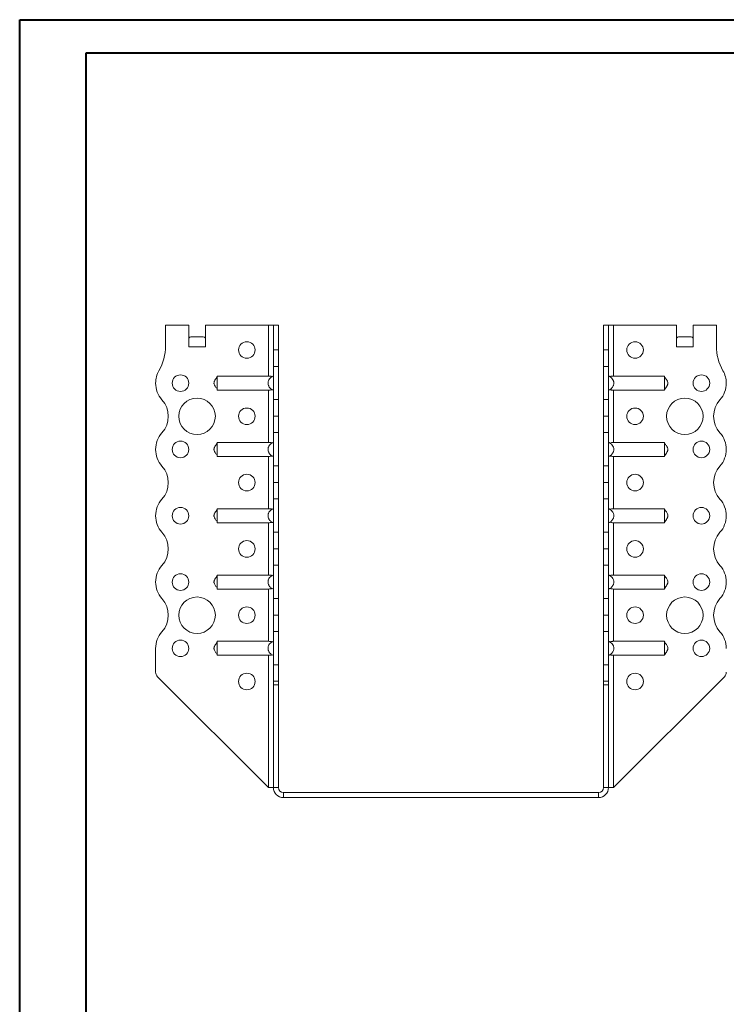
# Model space of a CAD drawing. Header units: millimetres. Extents: x 0 to 210, y 0 to 297.
# Tile 5 of 6: x 0 to 107, y 149 to 297. Entities that reach past the tile are written whole.
import ezdxf

# ---------------------------------------------------------------- set-up
doc = ezdxf.new("R2010")
doc.units = ezdxf.units.MM

msp = doc.modelspace()

# ---------------------------------------------------------------- linework, layer by layer
at = {"color": 7, "linetype": 'Continuous', "lineweight": 40}
for p, q in [((0.08, 0.21), (0.08, 297.21)), ((0.08, 297.21), (210.08, 297.21)), ((10.08, 292.21), (205.08, 292.21)), ((10.08, 5.21), (10.08, 292.21))]:
    msp.add_line(p, q, dxfattribs=at)
at = {"color": 7, "linetype": 'Continuous', "lineweight": 15}
for p, q in [((22.06, 251.15), (22.06, 248.01)), ((25.56, 251.15), (22.06, 251.15)), ((25.56, 247.9), (25.56, 251.15)), ((28.06, 247.9), (28.06, 251.15)), ((37.56, 251.15), (28.06, 251.15)), ((37.56, 251.15), (37.56, 243.46)), ((38.31, 251.15), (37.56, 251.15)), ((39.06, 251.15), (38.31, 251.15)), ((38.31, 247.43), (38.31, 251.15)), ((39.06, 247.43), (39.06, 251.15)), ((88.06, 251.15), (88.81, 251.15)), ((88.06, 247.43), (88.06, 251.15)), ((88.81, 247.43), (88.81, 251.15)), ((89.56, 251.15), (88.81, 251.15)), ((89.56, 243.46), (89.56, 251.15)), ((89.56, 251.15), (99.06, 251.15)), ((99.06, 247.9), (99.06, 251.15)), ((101.56, 247.9), (101.56, 251.15)), ((101.56, 251.15), (105.06, 251.15)), ((105.06, 251.15), (105.06, 248.01)), ((25.87, 249.4), (27.75, 249.4)), ((99.37, 249.4), (101.25, 249.4)), ((25.56, 247.9), (28.06, 247.9)), ((38.31, 247.43), (39.06, 247.43)), ((38.31, 244.93), (38.31, 247.43)), ((39.06, 247.43), (39.06, 244.93)), ((88.06, 247.43), (88.81, 247.43)), ((88.06, 244.93), (88.06, 247.43)), ((88.81, 247.43), (88.81, 244.93)), ((99.06, 247.9), (101.56, 247.9)), ((39.06, 244.93), (38.31, 244.93)), ((38.31, 244.93), (38.31, 239.93)), ((39.06, 239.93), (39.06, 244.93)), ((88.81, 244.93), (88.06, 244.93)), ((88.06, 239.93), (88.06, 244.93)), ((88.81, 239.93), (88.81, 244.93)), ((37.56, 243.46), (29.86, 243.46)), ((89.56, 243.46), (97.26, 243.46)), ((37.56, 241.35), (29.86, 241.35)), ((37.56, 241.35), (37.56, 233.46)), ((89.56, 241.35), (97.26, 241.35)), ((89.56, 233.46), (89.56, 241.35)), ((38.31, 239.93), (39.06, 239.93)), ((38.31, 237.43), (38.31, 239.93)), ((39.06, 239.93), (39.06, 237.43)), ((88.06, 239.93), (88.81, 239.93)), ((88.06, 237.43), (88.06, 239.93)), ((88.81, 239.93), (88.81, 237.43)), ((39.06, 237.43), (38.31, 237.43)), ((38.31, 237.43), (39.06, 237.43)), ((38.31, 237.43), (38.31, 237.43)), ((38.31, 234.93), (38.31, 237.43)), ((39.06, 237.43), (39.06, 237.43)), ((39.06, 237.43), (39.06, 234.93)), ((88.06, 237.43), (88.81, 237.43)), ((88.06, 234.93), (88.06, 237.43)), ((88.81, 237.43), (88.06, 237.43)), ((88.06, 237.43), (88.06, 237.43)), ((88.81, 237.43), (88.81, 234.93)), ((88.81, 237.43), (88.81, 237.43)), ((39.06, 234.93), (38.31, 234.93)), ((38.31, 234.93), (38.31, 229.93)), ((39.06, 229.93), (39.06, 234.93)), ((88.81, 234.93), (88.06, 234.93)), ((88.06, 229.93), (88.06, 234.93)), ((88.81, 229.93), (88.81, 234.93)), ((37.56, 233.46), (29.86, 233.46)), ((89.56, 233.46), (97.26, 233.46)), ((37.56, 231.35), (29.86, 231.35)), ((37.56, 231.35), (37.56, 223.46)), ((89.56, 231.35), (97.26, 231.35)), ((89.56, 223.46), (89.56, 231.35)), ((38.31, 229.93), (39.06, 229.93)), ((38.31, 227.43), (38.31, 229.93)), ((39.06, 229.93), (39.06, 227.43)), ((88.06, 229.93), (88.81, 229.93)), ((88.06, 227.43), (88.06, 229.93)), ((88.81, 229.93), (88.81, 227.43)), ((39.06, 227.43), (38.31, 227.43)), ((38.31, 227.43), (39.06, 227.43)), ((38.31, 227.43), (38.31, 227.43)), ((38.31, 224.93), (38.31, 227.43)), ((39.06, 227.43), (39.06, 227.43)), ((39.06, 227.43), (39.06, 224.93)), ((88.06, 227.43), (88.81, 227.43)), ((88.06, 224.93), (88.06, 227.43)), ((88.81, 227.43), (88.06, 227.43)), ((88.06, 227.43), (88.06, 227.43)), ((88.81, 227.43), (88.81, 224.93)), ((88.81, 227.43), (88.81, 227.43)), ((39.06, 224.93), (38.31, 224.93)), ((38.31, 224.93), (38.31, 219.93)), ((39.06, 219.93), (39.06, 224.93)), ((88.81, 224.93), (88.06, 224.93)), ((88.06, 219.93), (88.06, 224.93)), ((88.81, 219.93), (88.81, 224.93)), ((37.56, 223.46), (29.86, 223.46)), ((89.56, 223.46), (97.26, 223.46)), ((37.56, 221.35), (29.86, 221.35)), ((37.56, 221.35), (37.56, 213.46)), ((89.56, 221.35), (97.26, 221.35)), ((89.56, 213.46), (89.56, 221.35)), ((38.31, 219.93), (39.06, 219.93)), ((38.31, 217.43), (38.31, 219.93)), ((39.06, 219.93), (39.06, 217.43)), ((88.06, 219.93), (88.81, 219.93)), ((88.06, 217.43), (88.06, 219.93)), ((88.81, 219.93), (88.81, 217.43)), ((38.31, 217.43), (39.06, 217.43)), ((38.31, 214.93), (38.31, 217.43)), ((39.06, 217.43), (38.31, 217.43)), ((38.31, 217.43), (38.31, 217.43)), ((39.06, 217.43), (39.06, 214.93)), ((39.06, 217.43), (39.06, 217.43)), ((88.06, 217.43), (88.81, 217.43)), ((88.06, 214.93), (88.06, 217.43)), ((88.81, 217.43), (88.06, 217.43)), ((88.06, 217.43), (88.06, 217.43)), ((88.81, 217.43), (88.81, 214.93)), ((88.81, 217.43), (88.81, 217.43)), ((39.06, 214.93), (38.31, 214.93)), ((38.31, 214.93), (38.31, 209.93)), ((39.06, 209.93), (39.06, 214.93)), ((88.81, 214.93), (88.06, 214.93)), ((88.06, 209.93), (88.06, 214.93)), ((88.81, 209.93), (88.81, 214.93)), ((37.56, 213.46), (29.86, 213.46)), ((89.56, 213.46), (97.26, 213.46)), ((37.56, 211.35), (29.86, 211.35)), ((37.56, 211.35), (37.56, 203.46)), ((89.56, 211.35), (97.26, 211.35)), ((89.56, 203.46), (89.56, 211.35)), ((38.31, 209.93), (39.06, 209.93)), ((38.31, 207.43), (38.31, 209.93)), ((39.06, 209.93), (39.06, 207.43)), ((88.06, 209.93), (88.81, 209.93)), ((88.06, 207.43), (88.06, 209.93)), ((88.81, 209.93), (88.81, 207.43)), ((38.31, 207.43), (39.06, 207.43)), ((38.31, 204.93), (38.31, 207.43)), ((39.06, 207.43), (38.31, 207.43)), ((38.31, 207.43), (38.31, 207.43)), ((39.06, 207.43), (39.06, 204.93)), ((39.06, 207.43), (39.06, 207.43)), ((88.06, 207.43), (88.81, 207.43)), ((88.06, 204.93), (88.06, 207.43)), ((88.81, 207.43), (88.06, 207.43)), ((88.06, 207.43), (88.06, 207.43)), ((88.81, 207.43), (88.81, 204.93)), ((88.81, 207.43), (88.81, 207.43)), ((37.56, 203.46), (29.86, 203.46)), ((39.06, 204.93), (38.31, 204.93)), ((38.31, 204.93), (38.31, 199.93)), ((39.06, 199.93), (39.06, 204.93)), ((88.81, 204.93), (88.06, 204.93)), ((88.06, 199.93), (88.06, 204.93)), ((88.81, 199.93), (88.81, 204.93)), ((89.56, 203.46), (97.26, 203.46)), ((20.56, 202.4), (20.56, 198.82)), ((37.56, 201.35), (29.86, 201.35)), ((37.56, 201.35), (37.56, 181.4)), ((89.56, 201.35), (97.26, 201.35)), ((89.56, 181.4), (89.56, 201.35)), ((38.31, 199.93), (39.06, 199.93)), ((38.31, 197.43), (38.31, 199.93)), ((39.06, 199.93), (39.06, 197.43)), ((88.06, 199.93), (88.81, 199.93)), ((88.06, 197.43), (88.06, 199.93)), ((88.81, 199.93), (88.81, 197.43)), ((37.56, 181.4), (20.85, 198.11)), ((89.56, 181.4), (106.27, 198.11)), ((39.06, 197.43), (38.31, 197.43)), ((38.31, 196.9), (38.31, 197.43)), ((39.06, 196.9), (38.31, 196.9)), ((38.31, 181.4), (38.31, 196.9)), ((39.06, 196.9), (39.06, 197.43)), ((39.06, 181.4), (39.06, 196.9)), ((88.81, 197.43), (88.06, 197.43)), ((88.06, 196.9), (88.06, 197.43)), ((88.06, 196.9), (88.81, 196.9)), ((88.06, 181.4), (88.06, 196.9)), ((88.81, 196.9), (88.81, 197.43)), ((88.81, 181.4), (88.81, 196.9)), ((37.56, 181.4), (38.31, 181.4)), ((39.06, 181.4), (38.31, 181.4)), ((88.06, 181.4), (88.81, 181.4)), ((88.81, 181.4), (89.56, 181.4)), ((39.81, 180.65), (39.81, 179.9)), ((39.81, 180.65), (87.31, 180.65)), ((39.81, 179.9), (87.31, 179.9)), ((87.31, 180.65), (87.31, 179.9))]:
    msp.add_line(p, q, dxfattribs=at)
for centre, radius in [((34.31, 247.4), 1.25), ((92.81, 247.4), 1.25), ((24.31, 242.4), 1.25), ((102.81, 242.4), 1.25), ((26.81, 237.4), 2.75), ((100.31, 237.4), 2.75), ((34.31, 237.4), 1.25), ((92.81, 237.4), 1.25), ((24.31, 232.4), 1.25), ((102.81, 232.4), 1.25), ((34.31, 227.4), 1.25), ((92.81, 227.4), 1.25), ((24.31, 222.4), 1.25), ((102.81, 222.4), 1.25), ((34.31, 217.4), 1.25), ((92.81, 217.4), 1.25), ((24.31, 212.4), 1.25), ((102.81, 212.4), 1.25), ((26.81, 207.4), 2.75), ((100.31, 207.4), 2.75), ((34.31, 207.4), 1.25), ((92.81, 207.4), 1.25), ((24.31, 202.4), 1.25), ((102.81, 202.4), 1.25), ((34.31, 197.4), 1.25), ((92.81, 197.4), 1.25)]:
    msp.add_circle(centre, radius, dxfattribs=at)
for centre, radius, start, end in [((14.56, 248.01), 7.5, 330.0736, 0), ((112.56, 248.01), 7.5, 180, 209.9264), ((24.31, 242.4), 3.75, 150.0736, 179.9591), ((102.81, 242.4), 3.75, 0.0409, 29.9264), ((24.31, 242.4), 3.75, 180, 221.8123), ((102.81, 242.4), 3.75, 318.1877, 0), ((18.72, 237.4), 3.75, 318.1863, 41.8123), ((108.4, 237.4), 3.75, 138.1877, 221.8196), ((24.31, 232.4), 3.75, 138.1863, 180), ((102.81, 232.4), 3.75, 0, 41.8196), ((24.31, 232.4), 3.75, 180, 221.8137), ((102.81, 232.4), 3.75, 318.1877, 0), ((18.72, 227.4), 3.75, 318.1863, 41.8137), ((108.4, 227.4), 3.75, 138.1877, 221.8123), ((24.31, 222.4), 3.75, 138.1863, 180), ((102.81, 222.4), 3.75, 0, 41.8123), ((24.31, 222.4), 3.75, 180, 221.8137), ((102.81, 222.4), 3.75, 318.1804, 0), ((18.72, 217.4), 3.75, 318.1863, 41.8137), ((108.4, 217.4), 3.75, 138.1804, 221.8196), ((24.31, 212.4), 3.75, 138.1863, 180), ((102.81, 212.4), 3.75, 0, 41.8196), ((24.31, 212.4), 3.75, 180, 221.8137), ((102.81, 212.4), 3.75, 318.1804, 0), ((18.72, 207.4), 3.75, 318.1877, 41.8137), ((108.4, 207.4), 3.75, 138.1804, 221.8196), ((24.31, 202.4), 3.75, 138.1877, 180), ((102.81, 202.4), 3.75, 0, 41.8196), ((21.56, 198.82), 1, 180, 225), ((105.56, 198.82), 1, 315, 0), ((39.81, 181.4), 1.5, 180, 270), ((39.81, 181.4), 0.75, 180, 270), ((87.31, 181.4), 1.5, 270, 360), ((87.31, 181.4), 0.75, 270, 360)]:
    msp.add_arc(centre, radius, start, end, dxfattribs=at)
for centre, start_param, end_param in [((25.87, 247.9), 0, 0.523599), ((27.75, 247.9), 5.759587, 6.283185), ((99.37, 247.9), 0, 0.523599), ((101.25, 247.9), 5.759587, 6.283185)]:
    msp.add_ellipse(centre, major_axis=(0, 1.5), ratio=0.416667, start_param=start_param, end_param=end_param, dxfattribs=at)
for points, knots in [([(29.86, 243.4), (29.84, 243.36), (29.81, 243.31), (29.73, 243.17), (29.59, 242.97), (29.45, 242.75), (29.38, 242.56), (29.35, 242.42), (29.37, 242.2), (29.5, 241.98), (29.65, 241.75), (29.78, 241.58), (29.83, 241.47), (29.86, 241.4)], [0, 0, 0, 0, 0.08814, 0.117704, 0.245172, 0.377667, 0.439116, 0.496208, 0.551739, 0.710392, 0.810032, 0.893588, 1, 1, 1, 1]), ([(29.86, 243.46), (29.86, 243.45), (29.86, 243.42), (29.86, 243.37), (29.86, 243.34), (29.86, 243.28), (29.86, 243.24), (29.86, 243.16), (29.86, 243.11), (29.86, 243.02), (29.86, 242.97), (29.86, 242.87), (29.86, 242.81), (29.86, 242.7), (29.86, 242.64), (29.86, 242.52), (29.86, 242.46), (29.86, 242.29), (29.86, 242.17), (29.86, 241.94), (29.86, 241.84), (29.86, 241.65), (29.86, 241.56), (29.86, 241.46), (29.86, 241.43), (29.86, 241.38), (29.86, 241.36), (29.86, 241.35)], [0, 0, 0, 0, 0.0625, 0.0625, 0.125, 0.125, 0.1875, 0.1875, 0.25, 0.25, 0.3125, 0.3125, 0.375, 0.375, 0.4375, 0.4375, 0.5, 0.5, 0.625, 0.625, 0.75, 0.75, 0.875, 0.875, 0.9375, 0.9375, 1, 1, 1, 1]), ([(38.31, 241.35), (38.25, 241.36), (38.19, 241.38), (38.09, 241.43), (38.03, 241.46), (37.94, 241.53), (37.89, 241.57), (37.81, 241.65), (37.77, 241.69), (37.69, 241.79), (37.66, 241.84), (37.61, 241.94), (37.58, 242), (37.55, 242.11), (37.53, 242.17), (37.51, 242.28), (37.51, 242.34), (37.51, 242.46), (37.51, 242.52), (37.53, 242.64), (37.55, 242.7), (37.6, 242.87), (37.66, 242.97), (37.8, 243.16), (37.89, 243.24), (38.03, 243.34), (38.09, 243.37), (38.19, 243.42), (38.25, 243.45), (38.31, 243.46)], [0, 0, 0, 0, 0.0625, 0.0625, 0.125, 0.125, 0.1875, 0.1875, 0.25, 0.25, 0.3125, 0.3125, 0.375, 0.375, 0.4375, 0.4375, 0.5, 0.5, 0.5625, 0.5625, 0.625, 0.625, 0.75, 0.75, 0.875, 0.875, 0.9375, 0.9375, 1, 1, 1, 1]), ([(37.56, 243.46), (37.61, 243.46), (37.66, 243.46), (37.76, 243.45), (37.8, 243.45), (37.89, 243.44), (37.94, 243.43), (38.02, 243.41), (38.06, 243.39), (38.09, 243.37)], [0, 0, 0, 0, 0.25, 0.25, 0.5, 0.5, 0.75, 0.75, 1, 1, 1, 1]), ([(88.81, 241.35), (88.87, 241.36), (88.92, 241.38), (89.03, 241.43), (89.08, 241.46), (89.18, 241.53), (89.23, 241.57), (89.31, 241.65), (89.35, 241.69), (89.42, 241.79), (89.45, 241.84), (89.51, 241.94), (89.53, 242), (89.57, 242.11), (89.58, 242.17), (89.6, 242.28), (89.61, 242.34), (89.61, 242.46), (89.6, 242.52), (89.58, 242.64), (89.57, 242.7), (89.51, 242.87), (89.46, 242.97), (89.31, 243.16), (89.23, 243.24), (89.08, 243.34), (89.03, 243.37), (88.92, 243.42), (88.87, 243.45), (88.81, 243.46)], [0, 0, 0, 0, 0.0625, 0.0625, 0.125, 0.125, 0.1875, 0.1875, 0.25, 0.25, 0.3125, 0.3125, 0.375, 0.375, 0.4375, 0.4375, 0.5, 0.5, 0.5625, 0.5625, 0.625, 0.625, 0.75, 0.75, 0.875, 0.875, 0.9375, 0.9375, 1, 1, 1, 1]), ([(89.56, 243.46), (89.51, 243.46), (89.46, 243.46), (89.36, 243.45), (89.31, 243.45), (89.22, 243.44), (89.18, 243.43), (89.1, 243.41), (89.06, 243.39), (89.03, 243.37)], [0, 0, 0, 0, 0.25, 0.25, 0.5, 0.5, 0.75, 0.75, 1, 1, 1, 1]), ([(97.26, 243.46), (97.26, 243.45), (97.26, 243.42), (97.26, 243.37), (97.26, 243.34), (97.26, 243.28), (97.26, 243.24), (97.26, 243.16), (97.26, 243.11), (97.26, 243.02), (97.26, 242.97), (97.26, 242.87), (97.26, 242.81), (97.26, 242.7), (97.26, 242.64), (97.26, 242.52), (97.26, 242.46), (97.26, 242.29), (97.26, 242.17), (97.26, 241.94), (97.26, 241.84), (97.26, 241.65), (97.26, 241.56), (97.26, 241.46), (97.26, 241.43), (97.26, 241.38), (97.26, 241.36), (97.26, 241.35)], [0, 0, 0, 0, 0.0625, 0.0625, 0.125, 0.125, 0.1875, 0.1875, 0.25, 0.25, 0.3125, 0.3125, 0.375, 0.375, 0.4375, 0.4375, 0.5, 0.5, 0.625, 0.625, 0.75, 0.75, 0.875, 0.875, 0.9375, 0.9375, 1, 1, 1, 1]), ([(97.26, 241.4), (97.28, 241.44), (97.3, 241.5), (97.39, 241.64), (97.53, 241.84), (97.67, 242.05), (97.74, 242.24), (97.76, 242.38), (97.74, 242.6), (97.62, 242.83), (97.47, 243.06), (97.34, 243.23), (97.29, 243.34), (97.26, 243.4)], [0, 0, 0, 0, 0.088119, 0.117665, 0.245102, 0.37762, 0.43908, 0.496176, 0.551711, 0.710371, 0.810019, 0.893579, 1, 1, 1, 1]), ([(38.09, 241.43), (38.06, 241.42), (38.02, 241.4), (37.94, 241.38), (37.89, 241.37), (37.76, 241.35), (37.66, 241.35), (37.56, 241.35)], [0, 0, 0, 0, 0.25, 0.25, 0.5, 0.5, 1, 1, 1, 1]), ([(89.03, 241.43), (89.06, 241.42), (89.1, 241.4), (89.18, 241.38), (89.22, 241.37), (89.36, 241.35), (89.46, 241.35), (89.56, 241.35)], [0, 0, 0, 0, 0.25, 0.25, 0.5, 0.5, 1, 1, 1, 1]), ([(29.86, 233.4), (29.84, 233.36), (29.81, 233.31), (29.73, 233.17), (29.59, 232.97), (29.45, 232.75), (29.38, 232.56), (29.35, 232.42), (29.37, 232.2), (29.5, 231.98), (29.65, 231.75), (29.78, 231.58), (29.83, 231.47), (29.86, 231.4)], [0, 0, 0, 0, 0.0881396, 0.1177044, 0.2451706, 0.377666, 0.4391163, 0.4962088, 0.5517394, 0.7103906, 0.8100312, 0.8935866, 1, 1, 1, 1]), ([(29.86, 233.46), (29.86, 233.45), (29.86, 233.42), (29.86, 233.37), (29.86, 233.34), (29.86, 233.28), (29.86, 233.24), (29.86, 233.16), (29.86, 233.11), (29.86, 233.02), (29.86, 232.97), (29.86, 232.87), (29.86, 232.81), (29.86, 232.7), (29.86, 232.64), (29.86, 232.52), (29.86, 232.46), (29.86, 232.29), (29.86, 232.17), (29.86, 231.94), (29.86, 231.84), (29.86, 231.65), (29.86, 231.56), (29.86, 231.46), (29.86, 231.43), (29.86, 231.38), (29.86, 231.36), (29.86, 231.35)], [0, 0, 0, 0, 0.0625, 0.0625, 0.125, 0.125, 0.1875, 0.1875, 0.25, 0.25, 0.3125, 0.3125, 0.375, 0.375, 0.4375, 0.4375, 0.5, 0.5, 0.625, 0.625, 0.75, 0.75, 0.875, 0.875, 0.9375, 0.9375, 1, 1, 1, 1]), ([(38.31, 231.35), (38.25, 231.36), (38.19, 231.38), (38.09, 231.43), (38.03, 231.46), (37.94, 231.53), (37.89, 231.57), (37.81, 231.65), (37.77, 231.69), (37.69, 231.79), (37.66, 231.84), (37.61, 231.94), (37.58, 232), (37.55, 232.11), (37.53, 232.17), (37.51, 232.28), (37.51, 232.34), (37.51, 232.46), (37.51, 232.52), (37.53, 232.64), (37.55, 232.7), (37.6, 232.87), (37.66, 232.97), (37.8, 233.16), (37.89, 233.24), (38.03, 233.34), (38.09, 233.37), (38.19, 233.42), (38.25, 233.45), (38.31, 233.46)], [0, 0, 0, 0, 0.0625, 0.0625, 0.125, 0.125, 0.1875, 0.1875, 0.25, 0.25, 0.3125, 0.3125, 0.375, 0.375, 0.4375, 0.4375, 0.5, 0.5, 0.5625, 0.5625, 0.625, 0.625, 0.75, 0.75, 0.875, 0.875, 0.9375, 0.9375, 1, 1, 1, 1]), ([(37.56, 233.46), (37.61, 233.46), (37.66, 233.46), (37.76, 233.45), (37.8, 233.45), (37.89, 233.44), (37.94, 233.43), (38.02, 233.41), (38.06, 233.39), (38.09, 233.37)], [0, 0, 0, 0, 0.25, 0.25, 0.5, 0.5, 0.75, 0.75, 1, 1, 1, 1]), ([(88.81, 231.35), (88.87, 231.36), (88.92, 231.38), (89.03, 231.43), (89.08, 231.46), (89.18, 231.53), (89.23, 231.57), (89.31, 231.65), (89.35, 231.69), (89.42, 231.79), (89.45, 231.84), (89.51, 231.94), (89.53, 232), (89.57, 232.11), (89.58, 232.17), (89.6, 232.28), (89.61, 232.34), (89.61, 232.46), (89.6, 232.52), (89.58, 232.64), (89.57, 232.7), (89.51, 232.87), (89.46, 232.97), (89.31, 233.16), (89.23, 233.24), (89.08, 233.34), (89.03, 233.37), (88.92, 233.42), (88.87, 233.45), (88.81, 233.46)], [0, 0, 0, 0, 0.0625, 0.0625, 0.125, 0.125, 0.1875, 0.1875, 0.25, 0.25, 0.3125, 0.3125, 0.375, 0.375, 0.4375, 0.4375, 0.5, 0.5, 0.5625, 0.5625, 0.625, 0.625, 0.75, 0.75, 0.875, 0.875, 0.9375, 0.9375, 1, 1, 1, 1]), ([(89.56, 233.46), (89.51, 233.46), (89.46, 233.46), (89.36, 233.45), (89.31, 233.45), (89.18, 233.43), (89.09, 233.41), (89.03, 233.37)], [0, 0, 0, 0, 0.25, 0.25, 0.5, 0.5, 1, 1, 1, 1]), ([(97.26, 233.46), (97.26, 233.45), (97.26, 233.42), (97.26, 233.37), (97.26, 233.34), (97.26, 233.28), (97.26, 233.24), (97.26, 233.16), (97.26, 233.11), (97.26, 233.02), (97.26, 232.97), (97.26, 232.87), (97.26, 232.81), (97.26, 232.7), (97.26, 232.64), (97.26, 232.52), (97.26, 232.46), (97.26, 232.29), (97.26, 232.17), (97.26, 231.94), (97.26, 231.84), (97.26, 231.65), (97.26, 231.56), (97.26, 231.46), (97.26, 231.43), (97.26, 231.38), (97.26, 231.36), (97.26, 231.35)], [0, 0, 0, 0, 0.0625, 0.0625, 0.125, 0.125, 0.1875, 0.1875, 0.25, 0.25, 0.3125, 0.3125, 0.375, 0.375, 0.4375, 0.4375, 0.5, 0.5, 0.625, 0.625, 0.75, 0.75, 0.875, 0.875, 0.9375, 0.9375, 1, 1, 1, 1]), ([(97.26, 231.4), (97.28, 231.44), (97.3, 231.5), (97.39, 231.64), (97.53, 231.84), (97.67, 232.05), (97.74, 232.24), (97.76, 232.38), (97.74, 232.6), (97.62, 232.83), (97.47, 233.06), (97.34, 233.23), (97.29, 233.34), (97.26, 233.4)], [0, 0, 0, 0, 0.088121, 0.117666, 0.245103, 0.377621, 0.43908, 0.496178, 0.55171, 0.710373, 0.81002, 0.893581, 1, 1, 1, 1]), ([(38.09, 231.43), (38.06, 231.42), (38.02, 231.4), (37.94, 231.38), (37.89, 231.37), (37.76, 231.35), (37.66, 231.35), (37.56, 231.35)], [0, 0, 0, 0, 0.25, 0.25, 0.5, 0.5, 1, 1, 1, 1]), ([(89.03, 231.43), (89.06, 231.42), (89.1, 231.4), (89.18, 231.38), (89.22, 231.37), (89.36, 231.35), (89.46, 231.35), (89.56, 231.35)], [0, 0, 0, 0, 0.25, 0.25, 0.5, 0.5, 1, 1, 1, 1]), ([(29.86, 223.4), (29.84, 223.36), (29.81, 223.31), (29.73, 223.17), (29.59, 222.97), (29.45, 222.75), (29.38, 222.56), (29.35, 222.42), (29.37, 222.2), (29.5, 221.98), (29.65, 221.75), (29.78, 221.58), (29.83, 221.47), (29.86, 221.4)], [0, 0, 0, 0, 0.088139, 0.117704, 0.24517, 0.377665, 0.439117, 0.496208, 0.551739, 0.710392, 0.810032, 0.893588, 1, 1, 1, 1]), ([(29.86, 223.46), (29.86, 223.45), (29.86, 223.42), (29.86, 223.37), (29.86, 223.34), (29.86, 223.28), (29.86, 223.24), (29.86, 223.16), (29.86, 223.11), (29.86, 223.02), (29.86, 222.97), (29.86, 222.87), (29.86, 222.81), (29.86, 222.7), (29.86, 222.64), (29.86, 222.52), (29.86, 222.46), (29.86, 222.29), (29.86, 222.17), (29.86, 221.94), (29.86, 221.84), (29.86, 221.65), (29.86, 221.56), (29.86, 221.46), (29.86, 221.43), (29.86, 221.38), (29.86, 221.36), (29.86, 221.35)], [0, 0, 0, 0, 0.0625, 0.0625, 0.125, 0.125, 0.1875, 0.1875, 0.25, 0.25, 0.3125, 0.3125, 0.375, 0.375, 0.4375, 0.4375, 0.5, 0.5, 0.625, 0.625, 0.75, 0.75, 0.875, 0.875, 0.9375, 0.9375, 1, 1, 1, 1]), ([(38.31, 221.35), (38.25, 221.36), (38.19, 221.38), (38.09, 221.43), (38.03, 221.46), (37.94, 221.53), (37.89, 221.57), (37.81, 221.65), (37.77, 221.69), (37.69, 221.79), (37.66, 221.84), (37.61, 221.94), (37.58, 222), (37.55, 222.11), (37.53, 222.17), (37.51, 222.28), (37.51, 222.34), (37.51, 222.46), (37.51, 222.52), (37.53, 222.64), (37.55, 222.7), (37.6, 222.87), (37.66, 222.97), (37.8, 223.16), (37.89, 223.24), (38.03, 223.34), (38.09, 223.37), (38.19, 223.42), (38.25, 223.45), (38.31, 223.46)], [0, 0, 0, 0, 0.0625, 0.0625, 0.125, 0.125, 0.1875, 0.1875, 0.25, 0.25, 0.3125, 0.3125, 0.375, 0.375, 0.4375, 0.4375, 0.5, 0.5, 0.5625, 0.5625, 0.625, 0.625, 0.75, 0.75, 0.875, 0.875, 0.9375, 0.9375, 1, 1, 1, 1]), ([(37.56, 223.46), (37.61, 223.46), (37.66, 223.46), (37.76, 223.45), (37.8, 223.45), (37.89, 223.44), (37.94, 223.43), (38.02, 223.41), (38.06, 223.39), (38.09, 223.37)], [0, 0, 0, 0, 0.25, 0.25, 0.5, 0.5, 0.75, 0.75, 1, 1, 1, 1]), ([(88.81, 221.35), (88.87, 221.36), (88.92, 221.38), (89.03, 221.43), (89.08, 221.46), (89.18, 221.53), (89.23, 221.57), (89.31, 221.65), (89.35, 221.69), (89.42, 221.79), (89.45, 221.84), (89.51, 221.94), (89.53, 222), (89.57, 222.11), (89.58, 222.17), (89.6, 222.28), (89.61, 222.34), (89.61, 222.46), (89.6, 222.52), (89.58, 222.64), (89.57, 222.7), (89.51, 222.87), (89.46, 222.97), (89.31, 223.16), (89.23, 223.24), (89.08, 223.34), (89.03, 223.37), (88.92, 223.42), (88.87, 223.45), (88.81, 223.46)], [0, 0, 0, 0, 0.0625, 0.0625, 0.125, 0.125, 0.1875, 0.1875, 0.25, 0.25, 0.3125, 0.3125, 0.375, 0.375, 0.4375, 0.4375, 0.5, 0.5, 0.5625, 0.5625, 0.625, 0.625, 0.75, 0.75, 0.875, 0.875, 0.9375, 0.9375, 1, 1, 1, 1]), ([(89.56, 223.46), (89.51, 223.46), (89.46, 223.46), (89.36, 223.45), (89.31, 223.45), (89.18, 223.43), (89.09, 223.41), (89.03, 223.37)], [0, 0, 0, 0, 0.25, 0.25, 0.5, 0.5, 1, 1, 1, 1]), ([(97.26, 223.46), (97.26, 223.45), (97.26, 223.42), (97.26, 223.37), (97.26, 223.34), (97.26, 223.28), (97.26, 223.24), (97.26, 223.16), (97.26, 223.11), (97.26, 223.02), (97.26, 222.97), (97.26, 222.87), (97.26, 222.81), (97.26, 222.7), (97.26, 222.64), (97.26, 222.52), (97.26, 222.46), (97.26, 222.29), (97.26, 222.17), (97.26, 221.94), (97.26, 221.84), (97.26, 221.65), (97.26, 221.56), (97.26, 221.46), (97.26, 221.43), (97.26, 221.38), (97.26, 221.36), (97.26, 221.35)], [0, 0, 0, 0, 0.0625, 0.0625, 0.125, 0.125, 0.1875, 0.1875, 0.25, 0.25, 0.3125, 0.3125, 0.375, 0.375, 0.4375, 0.4375, 0.5, 0.5, 0.625, 0.625, 0.75, 0.75, 0.875, 0.875, 0.9375, 0.9375, 1, 1, 1, 1]), ([(97.26, 221.4), (97.28, 221.44), (97.3, 221.5), (97.39, 221.64), (97.53, 221.84), (97.67, 222.05), (97.74, 222.24), (97.76, 222.38), (97.74, 222.6), (97.62, 222.83), (97.47, 223.06), (97.34, 223.23), (97.29, 223.34), (97.26, 223.4)], [0, 0, 0, 0, 0.08812, 0.117665, 0.245102, 0.37762, 0.43908, 0.496176, 0.55171, 0.710373, 0.81002, 0.893581, 1, 1, 1, 1]), ([(38.09, 221.43), (38.06, 221.42), (38.02, 221.4), (37.94, 221.38), (37.89, 221.37), (37.76, 221.35), (37.66, 221.35), (37.56, 221.35)], [0, 0, 0, 0, 0.25, 0.25, 0.5, 0.5, 1, 1, 1, 1]), ([(89.03, 221.43), (89.06, 221.42), (89.1, 221.4), (89.18, 221.38), (89.22, 221.37), (89.36, 221.35), (89.46, 221.35), (89.56, 221.35)], [0, 0, 0, 0, 0.25, 0.25, 0.5, 0.5, 1, 1, 1, 1]), ([(29.86, 213.4), (29.84, 213.36), (29.81, 213.31), (29.73, 213.17), (29.59, 212.97), (29.45, 212.75), (29.38, 212.56), (29.35, 212.42), (29.37, 212.2), (29.5, 211.98), (29.65, 211.75), (29.78, 211.58), (29.83, 211.47), (29.86, 211.4)], [0, 0, 0, 0, 0.088139, 0.117704, 0.24517, 0.377665, 0.439117, 0.496208, 0.551739, 0.710392, 0.810031, 0.893588, 1, 1, 1, 1]), ([(29.86, 213.46), (29.86, 213.45), (29.86, 213.42), (29.86, 213.37), (29.86, 213.34), (29.86, 213.28), (29.86, 213.24), (29.86, 213.16), (29.86, 213.11), (29.86, 213.02), (29.86, 212.97), (29.86, 212.87), (29.86, 212.81), (29.86, 212.7), (29.86, 212.64), (29.86, 212.52), (29.86, 212.46), (29.86, 212.29), (29.86, 212.17), (29.86, 211.94), (29.86, 211.84), (29.86, 211.65), (29.86, 211.56), (29.86, 211.46), (29.86, 211.43), (29.86, 211.38), (29.86, 211.36), (29.86, 211.35)], [0, 0, 0, 0, 0.0625, 0.0625, 0.125, 0.125, 0.1875, 0.1875, 0.25, 0.25, 0.3125, 0.3125, 0.375, 0.375, 0.4375, 0.4375, 0.5, 0.5, 0.625, 0.625, 0.75, 0.75, 0.875, 0.875, 0.9375, 0.9375, 1, 1, 1, 1]), ([(38.31, 211.35), (38.25, 211.36), (38.19, 211.38), (38.09, 211.43), (38.03, 211.46), (37.94, 211.53), (37.89, 211.57), (37.81, 211.65), (37.77, 211.69), (37.69, 211.79), (37.66, 211.84), (37.61, 211.94), (37.58, 212), (37.55, 212.11), (37.53, 212.17), (37.51, 212.28), (37.51, 212.34), (37.51, 212.46), (37.51, 212.52), (37.53, 212.64), (37.55, 212.7), (37.6, 212.87), (37.66, 212.97), (37.8, 213.16), (37.89, 213.24), (38.03, 213.34), (38.09, 213.37), (38.19, 213.42), (38.25, 213.45), (38.31, 213.46)], [0, 0, 0, 0, 0.0625, 0.0625, 0.125, 0.125, 0.1875, 0.1875, 0.25, 0.25, 0.3125, 0.3125, 0.375, 0.375, 0.4375, 0.4375, 0.5, 0.5, 0.5625, 0.5625, 0.625, 0.625, 0.75, 0.75, 0.875, 0.875, 0.9375, 0.9375, 1, 1, 1, 1]), ([(37.56, 213.46), (37.61, 213.46), (37.66, 213.46), (37.76, 213.45), (37.8, 213.45), (37.89, 213.44), (37.94, 213.43), (38.02, 213.41), (38.06, 213.39), (38.09, 213.37)], [0, 0, 0, 0, 0.25, 0.25, 0.5, 0.5, 0.75, 0.75, 1, 1, 1, 1]), ([(88.81, 211.35), (88.87, 211.36), (88.92, 211.38), (89.03, 211.43), (89.08, 211.46), (89.18, 211.53), (89.23, 211.57), (89.31, 211.65), (89.35, 211.69), (89.42, 211.79), (89.45, 211.84), (89.51, 211.94), (89.53, 212), (89.57, 212.11), (89.58, 212.17), (89.6, 212.28), (89.61, 212.34), (89.61, 212.46), (89.6, 212.52), (89.58, 212.64), (89.57, 212.7), (89.51, 212.87), (89.46, 212.97), (89.31, 213.16), (89.23, 213.24), (89.08, 213.34), (89.03, 213.37), (88.92, 213.42), (88.87, 213.45), (88.81, 213.46)], [0, 0, 0, 0, 0.0625, 0.0625, 0.125, 0.125, 0.1875, 0.1875, 0.25, 0.25, 0.3125, 0.3125, 0.375, 0.375, 0.4375, 0.4375, 0.5, 0.5, 0.5625, 0.5625, 0.625, 0.625, 0.75, 0.75, 0.875, 0.875, 0.9375, 0.9375, 1, 1, 1, 1]), ([(89.56, 213.46), (89.51, 213.46), (89.46, 213.46), (89.36, 213.45), (89.31, 213.45), (89.18, 213.43), (89.09, 213.41), (89.03, 213.37)], [0, 0, 0, 0, 0.25, 0.25, 0.5, 0.5, 1, 1, 1, 1]), ([(97.26, 213.46), (97.26, 213.45), (97.26, 213.42), (97.26, 213.37), (97.26, 213.34), (97.26, 213.28), (97.26, 213.24), (97.26, 213.16), (97.26, 213.11), (97.26, 213.02), (97.26, 212.97), (97.26, 212.87), (97.26, 212.81), (97.26, 212.7), (97.26, 212.64), (97.26, 212.52), (97.26, 212.46), (97.26, 212.29), (97.26, 212.17), (97.26, 211.94), (97.26, 211.84), (97.26, 211.65), (97.26, 211.56), (97.26, 211.46), (97.26, 211.43), (97.26, 211.38), (97.26, 211.36), (97.26, 211.35)], [0, 0, 0, 0, 0.0625, 0.0625, 0.125, 0.125, 0.1875, 0.1875, 0.25, 0.25, 0.3125, 0.3125, 0.375, 0.375, 0.4375, 0.4375, 0.5, 0.5, 0.625, 0.625, 0.75, 0.75, 0.875, 0.875, 0.9375, 0.9375, 1, 1, 1, 1]), ([(97.26, 211.4), (97.28, 211.44), (97.3, 211.5), (97.39, 211.64), (97.53, 211.84), (97.67, 212.05), (97.74, 212.24), (97.76, 212.38), (97.74, 212.6), (97.62, 212.83), (97.47, 213.06), (97.34, 213.23), (97.29, 213.34), (97.26, 213.4)], [0, 0, 0, 0, 0.088121, 0.117665, 0.245103, 0.37762, 0.43908, 0.496176, 0.55171, 0.710373, 0.81002, 0.893581, 1, 1, 1, 1]), ([(38.09, 211.43), (38.06, 211.42), (38.02, 211.4), (37.94, 211.38), (37.89, 211.37), (37.76, 211.35), (37.66, 211.35), (37.56, 211.35)], [0, 0, 0, 0, 0.25, 0.25, 0.5, 0.5, 1, 1, 1, 1]), ([(89.03, 211.43), (89.06, 211.42), (89.1, 211.4), (89.18, 211.38), (89.22, 211.37), (89.36, 211.35), (89.46, 211.35), (89.56, 211.35)], [0, 0, 0, 0, 0.25, 0.25, 0.5, 0.5, 1, 1, 1, 1]), ([(29.86, 203.46), (29.86, 203.45), (29.86, 203.42), (29.86, 203.37), (29.86, 203.34), (29.86, 203.28), (29.86, 203.24), (29.86, 203.16), (29.86, 203.11), (29.86, 203.02), (29.86, 202.97), (29.86, 202.87), (29.86, 202.81), (29.86, 202.7), (29.86, 202.64), (29.86, 202.52), (29.86, 202.46), (29.86, 202.29), (29.86, 202.17), (29.86, 201.94), (29.86, 201.84), (29.86, 201.65), (29.86, 201.56), (29.86, 201.46), (29.86, 201.43), (29.86, 201.38), (29.86, 201.36), (29.86, 201.35)], [0, 0, 0, 0, 0.0625, 0.0625, 0.125, 0.125, 0.1875, 0.1875, 0.25, 0.25, 0.3125, 0.3125, 0.375, 0.375, 0.4375, 0.4375, 0.5, 0.5, 0.625, 0.625, 0.75, 0.75, 0.875, 0.875, 0.9375, 0.9375, 1, 1, 1, 1]), ([(38.31, 201.35), (38.25, 201.36), (38.19, 201.38), (38.09, 201.43), (38.03, 201.46), (37.94, 201.53), (37.89, 201.57), (37.81, 201.65), (37.77, 201.69), (37.69, 201.79), (37.66, 201.84), (37.61, 201.94), (37.58, 202), (37.55, 202.11), (37.53, 202.17), (37.51, 202.28), (37.51, 202.34), (37.51, 202.46), (37.51, 202.52), (37.53, 202.64), (37.55, 202.7), (37.6, 202.87), (37.66, 202.97), (37.8, 203.16), (37.89, 203.24), (38.03, 203.34), (38.09, 203.37), (38.19, 203.42), (38.25, 203.45), (38.31, 203.46)], [0, 0, 0, 0, 0.0625, 0.0625, 0.125, 0.125, 0.1875, 0.1875, 0.25, 0.25, 0.3125, 0.3125, 0.375, 0.375, 0.4375, 0.4375, 0.5, 0.5, 0.5625, 0.5625, 0.625, 0.625, 0.75, 0.75, 0.875, 0.875, 0.9375, 0.9375, 1, 1, 1, 1]), ([(37.56, 203.46), (37.61, 203.46), (37.66, 203.46), (37.76, 203.45), (37.8, 203.45), (37.89, 203.44), (37.94, 203.43), (38.02, 203.41), (38.06, 203.39), (38.09, 203.37)], [0, 0, 0, 0, 0.25, 0.25, 0.5, 0.5, 0.75, 0.75, 1, 1, 1, 1]), ([(88.81, 201.35), (88.87, 201.36), (88.92, 201.38), (89.03, 201.43), (89.08, 201.46), (89.18, 201.53), (89.23, 201.57), (89.31, 201.65), (89.35, 201.69), (89.42, 201.79), (89.45, 201.84), (89.51, 201.94), (89.53, 202), (89.57, 202.11), (89.58, 202.17), (89.6, 202.28), (89.61, 202.34), (89.61, 202.46), (89.6, 202.52), (89.58, 202.64), (89.57, 202.7), (89.51, 202.87), (89.46, 202.97), (89.31, 203.16), (89.23, 203.24), (89.08, 203.34), (89.03, 203.37), (88.92, 203.42), (88.87, 203.45), (88.81, 203.46)], [0, 0, 0, 0, 0.0625, 0.0625, 0.125, 0.125, 0.1875, 0.1875, 0.25, 0.25, 0.3125, 0.3125, 0.375, 0.375, 0.4375, 0.4375, 0.5, 0.5, 0.5625, 0.5625, 0.625, 0.625, 0.75, 0.75, 0.875, 0.875, 0.9375, 0.9375, 1, 1, 1, 1]), ([(89.56, 203.46), (89.51, 203.46), (89.46, 203.46), (89.36, 203.45), (89.31, 203.45), (89.18, 203.43), (89.09, 203.41), (89.03, 203.37)], [0, 0, 0, 0, 0.25, 0.25, 0.5, 0.5, 1, 1, 1, 1]), ([(97.26, 203.46), (97.26, 203.45), (97.26, 203.42), (97.26, 203.37), (97.26, 203.34), (97.26, 203.28), (97.26, 203.24), (97.26, 203.16), (97.26, 203.11), (97.26, 203.02), (97.26, 202.97), (97.26, 202.87), (97.26, 202.81), (97.26, 202.7), (97.26, 202.64), (97.26, 202.52), (97.26, 202.46), (97.26, 202.29), (97.26, 202.17), (97.26, 201.94), (97.26, 201.84), (97.26, 201.65), (97.26, 201.56), (97.26, 201.46), (97.26, 201.43), (97.26, 201.38), (97.26, 201.36), (97.26, 201.35)], [0, 0, 0, 0, 0.0625, 0.0625, 0.125, 0.125, 0.1875, 0.1875, 0.25, 0.25, 0.3125, 0.3125, 0.375, 0.375, 0.4375, 0.4375, 0.5, 0.5, 0.625, 0.625, 0.75, 0.75, 0.875, 0.875, 0.9375, 0.9375, 1, 1, 1, 1]), ([(29.86, 203.4), (29.84, 203.36), (29.81, 203.31), (29.73, 203.17), (29.59, 202.97), (29.45, 202.75), (29.38, 202.56), (29.35, 202.42), (29.37, 202.2), (29.5, 201.98), (29.65, 201.75), (29.78, 201.58), (29.83, 201.47), (29.86, 201.4)], [0, 0, 0, 0, 0.088139, 0.117704, 0.24517, 0.377666, 0.439117, 0.496208, 0.551739, 0.710391, 0.810032, 0.893587, 1, 1, 1, 1]), ([(97.26, 201.4), (97.28, 201.44), (97.3, 201.5), (97.39, 201.64), (97.53, 201.84), (97.67, 202.05), (97.74, 202.24), (97.76, 202.38), (97.74, 202.6), (97.62, 202.83), (97.47, 203.06), (97.34, 203.23), (97.29, 203.34), (97.26, 203.4)], [0, 0, 0, 0, 0.08812, 0.1176652, 0.2451026, 0.3776205, 0.4390798, 0.4961767, 0.5517108, 0.7103728, 0.8100197, 0.8935804, 1, 1, 1, 1]), ([(38.09, 201.43), (38.06, 201.42), (38.02, 201.4), (37.94, 201.38), (37.89, 201.37), (37.76, 201.35), (37.66, 201.35), (37.56, 201.35)], [0, 0, 0, 0, 0.25, 0.25, 0.5, 0.5, 1, 1, 1, 1]), ([(89.03, 201.43), (89.06, 201.42), (89.1, 201.4), (89.18, 201.38), (89.22, 201.37), (89.36, 201.35), (89.46, 201.35), (89.56, 201.35)], [0, 0, 0, 0, 0.25, 0.25, 0.5, 0.5, 1, 1, 1, 1])]:
    msp.add_open_spline(points, degree=3, knots=knots, dxfattribs=at)

doc.saveas('drawing.dxf')
